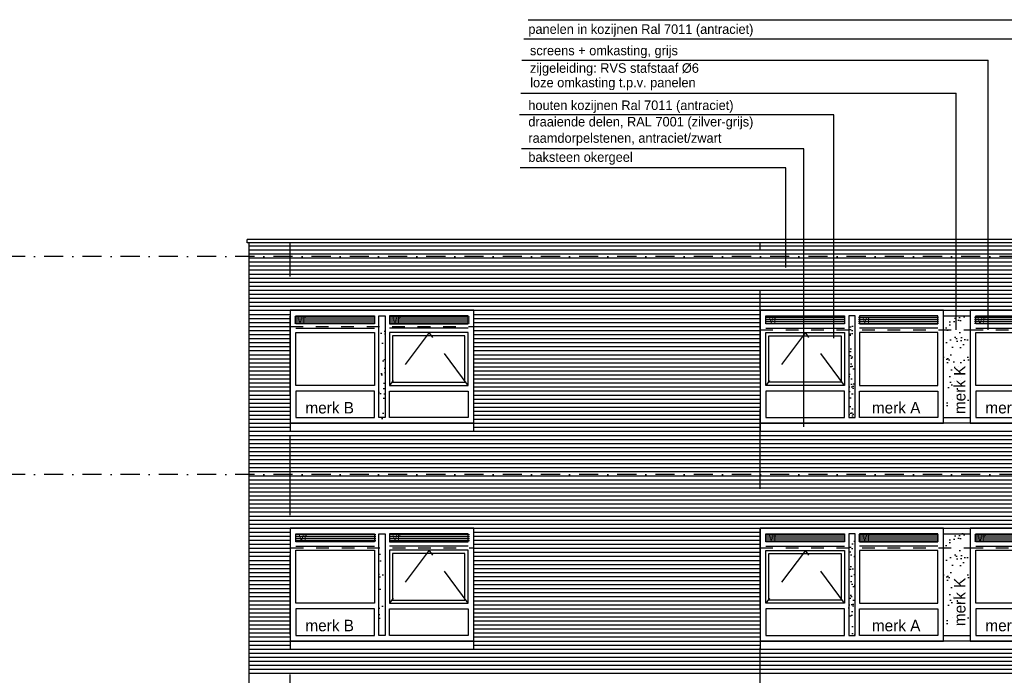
# Model space of a CAD drawing. Extents: x 0 to 140000, y 0 to 84100.
# Tile 3 of 48: x 26833 to 42297, y 11305 to 21601. Entities that reach past the tile are written whole.
import ezdxf

# ---------------------------------------------------------------- set-up
doc = ezdxf.new("R2010")
doc.units = 0
doc.header["$LTSCALE"] = 100
doc.header["$MEASUREMENT"] = 0
for name, pattern in [('B0201', [50, 31.25, -6.25, 6.25, -6.25]), ('B0701', [9.375, 6.25, -3.125]), ('B0703', [18.75, 12.5, -6.25]), ('DASHDOTX2', [2, 1, -0.5, 0, -0.5]), ('TEGELS', [4, 2, -2])]:
    doc.linetypes.add(name, pattern=pattern)
doc.layers.get('0').update_dxf_attribs({"linetype": 'CONTINUOUS'})
for name, color, linetype in [('AA11----_GRONDWERK', 7, 'CONTINUOUS'), ('AA31----_BUITENKOZIJ', 7, 'CONTINUOUS'), ('AL$1A---_ALGEMEEN', 1, 'CONTINUOUS'), ('AL$7A---_STRAMIEN', 1, 'B0201'), ('AL21----_BUITENWAND', 2, 'CONTINUOUS'), ('AL31----_BUITENKOZ', 7, 'CONTINUOUS'), ('AL31----_BUITENKOZIJ', 7, 'CONTINUOUS'), ('AT$1A---_ALGEMEEN', 7, 'CONTINUOUS'), ('AT$1A---_TEKST', 2, 'CONTINUOUS'), ('DLLATATIE', 3, 'B0703'), ('VENTILATIE', 1, 'CONTINUOUS'), ('ZONWERING', 4, 'TEGELS')]:
    doc.layers.add(name, color=color, linetype=linetype)
doc.styles.add('00_100', font='B-GBP.shx', dxfattribs={"height": 120})
doc.styles.add('01_100', font='B-GBP.shx', dxfattribs={"height": 180})
doc.styles.add('02_100', font='B-GBP.shx', dxfattribs={"height": 250})

# ---------------------------------------------------------------- blocks, each defined once
blk = doc.blocks.new('PH31-004')
at = {"layer": 'AL31----_BUITENKOZ'}
h = blk.add_hatch(dxfattribs=at)
h.set_pattern_fill('AR-SAND', color=256, scale=122, style=0)
h.set_pattern_definition([(37.5, (-52903.8, -82412.16), (-7.6852, 235.0725), [0, -185.44, 0, -207.4, 0, -198.25]), (7.5, (-52903.8, -82412.16), (215.9128, 344.3018), [0, -100.04, 0, -167.14, 0, -64.05]), (327.5, (-53053.86, -82412.16), (379.9253, 0.6904), [0, -61, 0, -219.6, 0, -286.7]), (317.5, (-53053.86, -82412.16), (366.7474, 107.0764), [0, -30.5, 0, -143.96, 0, -164.7])])
h.paths.add_polyline_path([(1490, 1580), (1390, 1580), (1390, 67), (1490, 67)])
for p, q in [((88, 1492), (1323, 1492)), ((2792, 1492), (1557, 1492)), ((0, 0), (0, 0))]:
    blk.add_line(p, q, dxfattribs=at)
at = {"layer": 'AL31----_BUITENKOZ', "color": 1, "linetype": 'B0701'}
for p, q in [((709, 1425), (88, 593)), ((1323, 593), (709, 1425))]:
    blk.add_line(p, q, dxfattribs=at)
at = {"layer": 'AL31----_BUITENKOZ'}
for points in [[(2880, 0), (2880, 1774), (0, 1774), (0, 1774), (0, 0)], [(88, 1559), (88, 1686), (1323, 1686), (1323, 1559)], [(1490, 1686), (1390, 1686), (1390, 88), (1490, 88)], [(2792, 1559), (2792, 1686), (1557, 1686), (1557, 1559)], [(88, 593), (88, 1425), (1323, 1425), (1323, 593)], [(2792, 593), (2792, 1425), (1557, 1425), (1557, 593)], [(88, 505), (88, 88), (1323, 88), (1323, 505)], [(2792, 505), (2792, 88), (1557, 88), (1557, 505)]]:
    blk.add_lwpolyline(points, close=True, dxfattribs=at)
at = {"layer": 'AL31----_BUITENKOZ', "color": 1}
blk.add_lwpolyline([(138, 643), (138, 1375), (1273, 1375), (1273, 643)], close=True, dxfattribs=at)
at = {"layer": 'AT$1A---_TEKST', "style": '01_100'}
blk.add_text('merk A', height=180, dxfattribs=at).set_placement((1754, 154))
blk = doc.blocks.new('PH31-005')
at = {"layer": 'AL31----_BUITENKOZ'}
h = blk.add_hatch(dxfattribs=at)
h.set_pattern_fill('AR-SAND', color=256, scale=122, style=0)
h.set_pattern_definition([(142.5, (55783.8, -82412.16), (7.6852, 235.0725), [0, -185.44, 0, -207.4, 0, -198.25]), (172.5, (55783.8, -82412.16), (-215.9128, 344.3018), [0, -100.04, 0, -167.14, 0, -64.05]), (212.5, (55933.86, -82412.16), (-379.9253, 0.6904), [0, -61, 0, -219.6, 0, -286.7]), (222.5, (55933.86, -82412.16), (-366.7474, 107.0764), [0, -30.5, 0, -143.96, 0, -164.7])])
h.paths.add_polyline_path([(1390, 1580), (1490, 1580), (1490, 67), (1390, 67)])
for p, q in [((88, 1492), (1323, 1492)), ((2792, 1492), (1557, 1492)), ((0, 0), (0, 0))]:
    blk.add_line(p, q, dxfattribs=at)
at = {"layer": 'AL31----_BUITENKOZ', "color": 1, "linetype": 'B0701'}
for p, q in [((2179, 1425), (1557, 593)), ((2792, 593), (2179, 1425))]:
    blk.add_line(p, q, dxfattribs=at)
at = {"layer": 'AL31----_BUITENKOZ'}
for points in [[(2880, 0), (2880, 1774), (0, 1774), (0, 1774), (0, 0)], [(88, 1559), (88, 1686), (1323, 1686), (1323, 1559)], [(1390, 1686), (1490, 1686), (1490, 88), (1390, 88)], [(2792, 1559), (2792, 1686), (1557, 1686), (1557, 1559)], [(88, 593), (88, 1425), (1323, 1425), (1323, 593)], [(2792, 593), (2792, 1425), (1557, 1425), (1557, 593)], [(88, 505), (88, 88), (1323, 88), (1323, 505)], [(2792, 505), (2792, 88), (1557, 88), (1557, 505)]]:
    blk.add_lwpolyline(points, close=True, dxfattribs=at)
at = {"layer": 'AL31----_BUITENKOZ', "color": 1}
blk.add_lwpolyline([(2742, 643), (2742, 1375), (1607, 1375), (1607, 643)], close=True, dxfattribs=at)
at = {"layer": 'AT$1A---_TEKST', "style": '01_100'}
blk.add_text('merk B', height=180, dxfattribs=at).set_placement((237, 154))

msp = doc.modelspace()

# ---------------------------------------------------------------- hatches: boundary and pattern name
at = {"layer": 'AA11----_GRONDWERK'}
h = msp.add_hatch(dxfattribs=at)
h.set_pattern_fill('AR-SAND,_O', color=256, scale=122)
h.set_pattern_definition([(37.5, (5e-10, -9449.59), (-7.6852, 235.0725), [0, -185.44, 0, -207.4, 0, -198.25]), (7.5, (5e-10, -9449.6), (215.9128, 344.3018), [0, -100.04, 0, -167.14, 0, -64.05]), (327.5, (-150.06, -9449.59), (379.9253, 0.6904), [0, -61, 0, -219.6, 0, -286.7]), (317.5, (-150.06, -9449.6), (366.7474, 107.0764), [0, -30.5, 0, -143.96, 0, -164.7])])
h.paths.add_polyline_path([(41763.2, 17016.8), (41343.2, 17016.8), (41343.2, 15419.1), (41763.2, 15419.1)])
h.paths.add_polyline_path([(41732.2, 15519.1), (41732.2, 16526.3), (41462.2, 16526.3), (41462.2, 15519.1)], flags=24)
h = msp.add_hatch(dxfattribs=at)
h.set_pattern_fill('AR-SAND,_O', color=256, scale=122)
h.set_pattern_definition([(37.5, (5e-10, -12870.25), (-7.6852, 235.0725), [0, -185.44, 0, -207.4, 0, -198.25]), (7.5, (5e-10, -12870.25), (215.9128, 344.3018), [0, -100.04, 0, -167.14, 0, -64.05]), (327.5, (-150.06, -12870.25), (379.9253, 0.6904), [0, -61, 0, -219.6, 0, -286.7]), (317.5, (-150.06, -12870.25), (366.7474, 107.0764), [0, -30.5, 0, -143.96, 0, -164.7])])
h.paths.add_polyline_path([(41763.2, 13596.1), (41343.2, 13596.1), (41343.2, 11998.4), (41763.2, 11998.4)])
h.paths.add_polyline_path([(41732.2, 12098.5), (41732.2, 13105.6), (41462.2, 13105.6), (41462.2, 12098.5)], flags=24)
at = {"layer": 'AA31----_BUITENKOZIJ'}
h = msp.add_hatch(dxfattribs=at)
h.set_pattern_fill('AR-SAND', color=256, scale=122, style=0)
h.set_pattern_definition([(37.5, (-12661.74, 1655.4), (-7.6852, 235.0725), [0, -185.44, 0, -207.4, 0, -198.25]), (7.5, (-12661.74, 1655.4), (215.9128, 344.3018), [0, -100.04, 0, -167.14, 0, -64.05]), (327.5, (-12811.8, 1655.4), (379.9253, 0.6904), [0, -61, 0, -219.6, 0, -286.7]), (317.5, (-12811.8, 1655.4), (366.7474, 107.0764), [0, -30.5, 0, -143.96, 0, -164.7])])
h.paths.add_polyline_path([(39853.2, 15330.4), (39953.2, 15330.4), (39953.2, 16676.4), (39853.2, 16676.4)])
h.paths.add_polyline_path([(39953.2, 16843.1), (39853.2, 16843.1), (39853.2, 16676.4), (39953.2, 16676.4)])
h = msp.add_hatch(dxfattribs=at)
h.set_pattern_fill('AR-SAND', color=256, scale=122, style=0)
h.set_pattern_definition([(37.5, (-12661.74, -1765.27), (-7.6852, 235.0725), [0, -185.44, 0, -207.4, 0, -198.25]), (7.5, (-12661.74, -1765.27), (215.9128, 344.3018), [0, -100.04, 0, -167.14, 0, -64.05]), (327.5, (-12811.8, -1765.27), (379.9253, 0.6904), [0, -61, 0, -219.6, 0, -286.7]), (317.5, (-12811.8, -1765.27), (366.7474, 107.0764), [0, -30.5, 0, -143.96, 0, -164.7])])
h.paths.add_polyline_path([(39853.2, 11909.8), (39953.2, 11909.8), (39953.2, 13255.7), (39853.2, 13255.7)])
h.paths.add_polyline_path([(39953.2, 13422.4), (39853.2, 13422.4), (39853.2, 13255.7), (39953.2, 13255.7)])
at = {"layer": 'VENTILATIE'}
h = msp.add_hatch(dxfattribs=at)
h.set_pattern_fill('LINE', color=1, scale=250, style=0)
h.set_pattern_definition([(0, (-7102.11, -39719.284), (0, 31.25), [])])
h.paths.add_polyline_path([(32405.5, 16822.1), (32405.5, 16949.1), (31149.5, 16949.1), (31149.5, 16822.1)])
h = msp.add_hatch(dxfattribs=at)
h.set_pattern_fill('LINE', color=1, scale=250, style=0)
h.set_pattern_definition([(0, (-5612.11, -39719.284), (0, 31.25), [])])
h.paths.add_polyline_path([(33895.5, 16822.1), (33895.5, 16949.1), (32639.5, 16949.1), (32639.5, 16822.1)])
h = msp.add_hatch(dxfattribs=at)
h.set_pattern_fill('LINE', color=1, scale=250, style=0)
h.set_pattern_definition([(0, (288.53, -39726.144), (0, 31.25), [])])
h.paths.add_polyline_path([(39796.1, 16815.2), (39796.1, 16942.2), (38540.1, 16942.2), (38540.1, 16815.2)])
h = msp.add_hatch(dxfattribs=at)
h.set_pattern_fill('LINE', color=1, scale=250, style=0)
h.set_pattern_definition([(0, (1757.53, -39726.144), (0, 31.25), [])])
h.paths.add_polyline_path([(41265.1, 16815.2), (41265.1, 16942.2), (40009.1, 16942.2), (40009.1, 16815.2)])
h = msp.add_hatch(dxfattribs=at)
h.set_pattern_fill('LINE', color=1, scale=250, style=0)
h.set_pattern_definition([(0, (3577.89, -39724.49), (0, 31.25), [])])
h.paths.add_polyline_path([(43085.5, 16816.9), (43085.5, 16943.9), (41829.5, 16943.9), (41829.5, 16816.9)])
h = msp.add_hatch(dxfattribs=at)
h.set_pattern_fill('LINE', color=1, scale=250, style=0)
h.set_pattern_definition([(0, (-7081.11, -43139.603), (0, 31.25), [])])
h.paths.add_polyline_path([(32426.5, 13401.8), (32426.5, 13528.8), (31170.5, 13528.8), (31170.5, 13401.8)])
h = msp.add_hatch(dxfattribs=at)
h.set_pattern_fill('LINE', color=1, scale=250, style=0)
h.set_pattern_definition([(0, (-5612.11, -43139.603), (0, 31.25), [])])
h.paths.add_polyline_path([(33895.5, 13401.8), (33895.5, 13528.8), (32639.5, 13528.8), (32639.5, 13401.8)])
h = msp.add_hatch(dxfattribs=at)
h.set_pattern_fill('LINE', color=1, scale=250, style=0)
h.set_pattern_definition([(0, (288.53, -43146.81), (0, 31.25), [])])
h.paths.add_polyline_path([(39796.1, 13394.6), (39796.1, 13521.6), (38540.1, 13521.6), (38540.1, 13394.6)])
h = msp.add_hatch(dxfattribs=at)
h.set_pattern_fill('LINE', color=1, scale=250, style=0)
h.set_pattern_definition([(0, (1757.53, -43146.81), (0, 31.25), [])])
h.paths.add_polyline_path([(41265.1, 13394.6), (41265.1, 13521.6), (40009.1, 13521.6), (40009.1, 13394.6)])
h = msp.add_hatch(dxfattribs=at)
h.set_pattern_fill('LINE', color=1, scale=250, style=0)
h.set_pattern_definition([(0, (3577.89, -43145.157), (0, 31.25), [])])
h.paths.add_polyline_path([(43085.5, 13396.2), (43085.5, 13523.2), (41829.5, 13523.2), (41829.5, 13396.2)])

# ---------------------------------------------------------------- linework, layer by layer
at = {"layer": 'AL$1A---_ALGEMEEN'}
for p, q in [((34818.4, 21601.2), (43740.8, 21601.2)), ((43206.5, 21296.7), (34752.9, 21296.7)), ((34720.3, 20965.1), (42042.9, 20965.1)), ((42042.9, 16728.4), (42042.9, 20965.1)), ((34705.5, 20446.2), (41543, 20446.2)), ((41543, 16728.4), (41543, 20446.2)), ((39619.9, 20105.3), (34684.7, 20105.3)), ((39619.9, 16601.5), (39619.9, 20105.3)), ((39150.5, 19574.8), (34713.5, 19574.8)), ((39150.5, 15208), (39150.5, 19574.8)), ((38864.7, 19275.5), (34692.3, 19275.5)), ((38864.7, 17709.4), (38864.7, 19275.5))]:
    msp.add_line(p, q, dxfattribs=at)
at = {"layer": 'AL$7A---_STRAMIEN', "color": 1, "linetype": 'DASHDOTX2', "ltscale": 3}
for p, q in [((79726.4, 17880.4), (25202.9, 17880.4)), ((79726.4, 14460.4), (25202.9, 14460.4))]:
    msp.add_line(p, q, dxfattribs=at)
at = {"layer": 'AL21----_BUITENWAND'}
for p, q in [((48003.2, 18149.1), (30403.2, 18149.1)), ((30403.2, 18094.7), (30403.2, 18149.1)), ((48003.2, 18094.7), (30403.2, 18094.7)), ((30433.2, 18094.7), (30433.2, 4860.4))]:
    msp.add_line(p, q, dxfattribs=at)
at = {"layer": 'AL21----_BUITENWAND', "color": 42}
for p, q in [((30433.2, 18050.4), (47973.2, 18050.4)), ((30433.2, 17987.1), (47973.2, 17987.1)), ((30433.2, 17923.8), (47973.2, 17923.8)), ((30433.2, 17860.4), (47973.2, 17860.4)), ((30433.2, 17797.1), (47973.2, 17797.1)), ((30433.2, 17733.8), (47973.2, 17733.8)), ((30433.2, 17670.4), (47973.2, 17670.4)), ((30433.2, 17607.1), (47973.2, 17607.1)), ((30433.2, 17543.8), (47973.2, 17543.8)), ((30433.2, 17480.4), (47973.2, 17480.4)), ((30433.2, 17417.1), (47973.2, 17417.1)), ((30433.2, 17353.8), (47973.2, 17353.8)), ((30433.2, 17290.4), (47973.2, 17290.4)), ((30433.2, 17227.1), (47973.2, 17227.1)), ((30433.2, 17163.8), (47973.2, 17163.8)), ((30433.2, 17100.4), (47973.2, 17100.4)), ((30433.2, 17037.1), (47973.2, 17037.1)), ((30433.2, 16973.8), (31083.2, 16973.8)), ((30433.2, 16910.4), (31083.2, 16910.4)), ((33963.2, 16973.8), (38463.2, 16973.8)), ((33963.2, 16910.4), (38463.2, 16910.4)), ((30433.2, 16847.1), (31083.2, 16847.1)), ((30433.2, 16783.8), (31083.2, 16783.8)), ((30433.2, 16720.4), (31083.2, 16720.4)), ((33963.2, 16847.1), (38463.2, 16847.1)), ((33963.2, 16783.8), (38463.2, 16783.8)), ((33963.2, 16720.4), (38463.2, 16720.4)), ((30433.2, 16657.1), (31083.2, 16657.1)), ((30433.2, 16593.8), (31083.2, 16593.8)), ((33963.2, 16657.1), (38463.2, 16657.1)), ((33963.2, 16593.8), (38463.2, 16593.8)), ((30433.2, 16530.4), (31083.2, 16530.4)), ((30433.2, 16467.1), (31083.2, 16467.1)), ((30433.2, 16403.8), (31083.2, 16403.8)), ((33963.2, 16530.4), (38463.2, 16530.4)), ((33963.2, 16467.1), (38463.2, 16467.1)), ((33963.2, 16403.8), (38463.2, 16403.8)), ((30433.2, 16340.4), (31083.2, 16340.4)), ((30433.2, 16277.1), (31083.2, 16277.1)), ((33963.2, 16340.4), (38463.2, 16340.4)), ((33963.2, 16277.1), (38463.2, 16277.1)), ((30433.2, 16213.8), (31083.2, 16213.8)), ((30433.2, 16150.4), (31083.2, 16150.4)), ((30433.2, 16087.1), (31083.2, 16087.1)), ((33963.2, 16213.8), (38463.2, 16213.8)), ((33963.2, 16150.4), (38463.2, 16150.4)), ((33963.2, 16087.1), (38463.2, 16087.1)), ((30433.2, 16023.8), (31083.2, 16023.8)), ((30433.2, 15960.4), (31083.2, 15960.4)), ((33963.2, 16023.8), (38463.2, 16023.8)), ((33963.2, 15960.4), (38463.2, 15960.4)), ((30433.2, 15897.1), (31083.2, 15897.1)), ((30433.2, 15833.8), (31083.2, 15833.8)), ((33963.2, 15897.1), (38463.2, 15897.1)), ((33963.2, 15833.8), (38463.2, 15833.8)), ((30433.2, 15770.4), (31083.2, 15770.4)), ((30433.2, 15707.1), (31083.2, 15707.1)), ((30433.2, 15643.8), (31083.2, 15643.8)), ((33963.2, 15770.4), (38463.2, 15770.4)), ((33963.2, 15707.1), (38463.2, 15707.1)), ((33963.2, 15643.8), (38463.2, 15643.8)), ((30433.2, 15580.4), (31083.2, 15580.4)), ((30433.2, 15517.1), (31083.2, 15517.1)), ((33963.2, 15580.4), (38463.2, 15580.4)), ((33963.2, 15517.1), (38463.2, 15517.1)), ((30433.2, 15453.8), (31083.2, 15453.8)), ((30433.2, 15390.4), (31083.2, 15390.4)), ((30433.2, 15327.1), (31083.2, 15327.1)), ((33963.2, 15453.8), (38463.2, 15453.8)), ((33963.2, 15390.4), (38463.2, 15390.4)), ((33963.2, 15327.1), (38463.2, 15327.1)), ((30433.2, 15263.8), (31083.2, 15263.8)), ((30433.2, 15200.4), (31083.2, 15200.4)), ((33963.2, 15263.8), (38463.2, 15263.8)), ((33963.2, 15200.4), (38463.2, 15200.4)), ((30433.2, 15137.8), (38463.2, 15137.8)), ((30433.2, 15073.8), (47973.2, 15073.8)), ((30433.2, 15010.4), (47973.2, 15010.4)), ((30433.2, 14947.1), (47973.2, 14947.1)), ((30433.2, 14883.8), (47973.2, 14883.8)), ((30433.2, 14820.4), (47973.2, 14820.4)), ((30433.2, 14757.1), (47973.2, 14757.1)), ((30433.2, 14693.8), (47973.2, 14693.8)), ((30433.2, 14630.4), (47973.2, 14630.4)), ((30433.2, 14567.1), (47973.2, 14567.1)), ((30433.2, 14503.8), (47973.2, 14503.8)), ((30433.2, 14440.4), (47973.2, 14440.4)), ((30433.2, 14377.1), (47973.2, 14377.1)), ((30433.2, 14313.8), (47973.2, 14313.8)), ((30433.2, 14250.4), (47973.2, 14250.4)), ((30433.2, 14187.1), (47973.2, 14187.1)), ((30433.2, 14123.8), (47973.2, 14123.8)), ((30433.2, 14060.4), (47973.2, 14060.4)), ((30433.2, 13997.1), (47973.2, 13997.1)), ((30433.2, 13933.8), (47973.2, 13933.8)), ((30433.2, 13870.4), (47973.2, 13870.4)), ((30433.2, 13807.1), (47973.2, 13807.1)), ((30433.2, 13743.8), (47973.2, 13743.8)), ((30433.2, 13680.4), (47973.2, 13680.4)), ((30433.2, 13617.1), (47973.2, 13617.1)), ((30433.2, 13553.8), (31083.2, 13553.8)), ((30433.2, 13490.4), (31083.2, 13490.4)), ((33963.2, 13553.8), (38463.2, 13553.8)), ((33963.2, 13490.4), (38463.2, 13490.4)), ((30433.2, 13427.1), (31083.2, 13427.1)), ((30433.2, 13363.8), (31083.2, 13363.8)), ((30433.2, 13300.4), (31083.2, 13300.4)), ((33963.2, 13427.1), (38463.2, 13427.1)), ((33963.2, 13363.8), (38463.2, 13363.8)), ((33963.2, 13300.4), (38463.2, 13300.4)), ((30433.2, 13237.1), (31083.2, 13237.1)), ((30433.2, 13173.8), (31083.2, 13173.8)), ((33963.2, 13237.1), (38463.2, 13237.1)), ((33963.2, 13173.8), (38463.2, 13173.8)), ((30433.2, 13110.4), (31083.2, 13110.4)), ((30433.2, 13047.1), (31083.2, 13047.1)), ((33963.2, 13110.4), (38463.2, 13110.4)), ((33963.2, 13047.1), (38463.2, 13047.1)), ((30433.2, 12983.8), (31083.2, 12983.8)), ((30433.2, 12920.4), (31083.2, 12920.4)), ((30433.2, 12857.1), (31083.2, 12857.1)), ((33963.2, 12983.8), (38463.2, 12983.8)), ((33963.2, 12920.4), (38463.2, 12920.4)), ((33963.2, 12857.1), (38463.2, 12857.1)), ((30433.2, 12793.8), (31083.2, 12793.8)), ((30433.2, 12730.4), (31083.2, 12730.4)), ((33963.2, 12793.8), (38463.2, 12793.8)), ((33963.2, 12730.4), (38463.2, 12730.4)), ((30433.2, 12667.1), (31083.2, 12667.1)), ((30433.2, 12603.8), (31083.2, 12603.8)), ((30433.2, 12540.4), (31083.2, 12540.4)), ((33963.2, 12667.1), (38463.2, 12667.1)), ((33963.2, 12603.8), (38463.2, 12603.8)), ((33963.2, 12540.4), (38463.2, 12540.4)), ((30433.2, 12477.1), (31083.2, 12477.1)), ((30433.2, 12413.8), (31083.2, 12413.8)), ((33963.2, 12477.1), (38463.2, 12477.1)), ((33963.2, 12413.8), (38463.2, 12413.8)), ((30433.2, 12350.4), (31083.2, 12350.4)), ((30433.2, 12287.1), (31083.2, 12287.1)), ((30433.2, 12223.8), (31083.2, 12223.8)), ((33963.2, 12350.4), (38463.2, 12350.4)), ((33963.2, 12287.1), (38463.2, 12287.1)), ((33963.2, 12223.8), (38463.2, 12223.8)), ((30433.2, 12160.4), (31083.2, 12160.4)), ((30433.2, 12097.1), (31083.2, 12097.1)), ((33963.2, 12160.4), (38463.2, 12160.4)), ((33963.2, 12097.1), (38463.2, 12097.1)), ((30433.2, 12033.8), (31083.2, 12033.8)), ((30433.2, 11970.4), (31083.2, 11970.4)), ((33963.2, 12033.8), (38463.2, 12033.8)), ((33963.2, 11970.4), (38463.2, 11970.4)), ((30433.2, 11907.1), (31083.2, 11907.1)), ((30433.2, 11843.8), (31083.2, 11843.8)), ((30433.2, 11780.4), (31083.2, 11780.4)), ((33963.2, 11907.1), (38463.2, 11907.1)), ((33963.2, 11843.8), (38463.2, 11843.8)), ((33963.2, 11780.4), (38463.2, 11780.4)), ((30433.2, 11717.1), (38463.2, 11717.1)), ((30433.2, 11653.8), (47973.2, 11653.8)), ((30433.2, 11590.4), (47973.2, 11590.4)), ((30433.2, 11527.1), (47973.2, 11527.1)), ((30433.2, 11463.8), (47973.2, 11463.8)), ((30433.2, 11400.4), (47973.2, 11400.4)), ((30433.2, 11337.1), (47973.2, 11337.1))]:
    msp.add_line(p, q, dxfattribs=at)
at = {"layer": 'AL31----_BUITENKOZ'}
for p, q in [((41343.2, 17037.1), (41763.5, 17037.1)), ((41343.2, 16949.8), (41763.5, 16949.8)), ((41343.2, 15352.1), (41763.5, 15352.1)), ((41344.7, 15263.8), (41344.7, 15263.8)), ((41344.7, 15263.8), (41344.7, 15263.8)), ((41343.2, 13616.4), (41763.5, 13616.4)), ((41343.2, 13529.1), (41763.5, 13529.1)), ((41343.2, 11931.4), (41763.5, 11931.4)), ((41344.7, 11843.1), (41344.7, 11843.1)), ((41344.7, 11843.1), (41344.7, 11843.1))]:
    msp.add_line(p, q, dxfattribs=at)
at = {"layer": 'AL31----_BUITENKOZ', "elevation": 0}
for points in [[(31083.2, 15263.4), (31083.2, 15136.8), (33963.2, 15136.8), (33963.2, 15263.4)], [(31083.2, 11843.4), (31083.2, 11716.8), (33963.2, 11716.8), (33963.2, 11843.4)]]:
    msp.add_lwpolyline(points, close=True, dxfattribs=at)
at = {"layer": 'AL31----_BUITENKOZ'}
for points in [[(38463.2, 15263.4), (38463.2, 15136.8), (47323.2, 15136.8), (47323.2, 15263.4)], [(38463.2, 11843.4), (38463.2, 11716.8), (47323.2, 11716.8), (47323.2, 11843.4)]]:
    msp.add_lwpolyline(points, close=True, dxfattribs=at)
at = {"layer": 'AL31----_BUITENKOZIJ'}
for p, q in [((41343.2, 17037.1), (41763.2, 17037.1)), ((41343.2, 13616.4), (41763.2, 13616.4))]:
    msp.add_line(p, q, dxfattribs=at)
at = {"layer": 'DLLATATIE'}
for p, q in [((31083.2, 10070.4), (31083.2, 18094.7)), ((38463.2, 4860.4), (38463.2, 18094.7))]:
    msp.add_line(p, q, dxfattribs=at)
at = {"layer": 'ZONWERING'}
for p, q in [((31083.2, 16782.1), (33953.1, 16782.1)), ((38463.2, 16728.4), (41763.2, 16728.4)), ((41763.2, 16728.4), (45883.2, 16728.4)), ((31089.9, 13309.1), (33953.1, 13309.1)), ((38463.2, 13307.8), (41763.2, 13307.8)), ((41763.2, 13307.8), (45883.2, 13307.8))]:
    msp.add_line(p, q, dxfattribs=at)

# ---------------------------------------------------------------- block references
for name, p in [('PH31-005', (31083.2, 15263.4)), ('PH31-004', (38463.2, 15263.4)), ('PH31-005', (41763.2, 15264.1)), ('PH31-005', (31083.2, 11843.4)), ('PH31-004', (38463.2, 11842.8)), ('PH31-005', (41763.2, 11843.4))]:
    msp.add_blockref(name, p)

# ---------------------------------------------------------------- texts
at = {"layer": 'AT$1A---_ALGEMEEN', "color": 2}
for s, height, style, p in [('panelen in kozijnen Ral 7011 (antraciet)', 150, '02_100', (34821.5, 21378.2)), ('screens + omkasting, grijs', 150, '02_100', (34846.8, 21042.4)), ('zijgeleiding: RVS stafstaaf %%c6', 150, '02_100', (34846.8, 20767)), ('loze omkasting t.p.v. panelen', 150, '02_100', (34850.9, 20539.5)), ('houten kozijnen Ral 7011 (antraciet)', 150, '02_100', (34821.5, 20182.6)), ('draaiende delen, RAL 7001 (zilver-grijs)', 150, '02_100', (34821.5, 19924.2)), ('raamdorpelstenen, antraciet/zwart', 150, '02_100', (34821.5, 19668.2)), ('baksteen okergeel', 150, '02_100', (34821.5, 19368.8)), ('vr', 120, '00_100', (31195.2, 16838)), ('vr', 120, '00_100', (32685.2, 16838)), ('vr', 120, '00_100', (38596.2, 16844.5)), ('vr', 120, '00_100', (40065.2, 16844.5)), ('vr', 120, '00_100', (41875.2, 16832.8)), ('vr', 120, '00_100', (31216.2, 13417.7)), ('vr', 120, '00_100', (32685.2, 13417.7)), ('vr', 120, '00_100', (38596.2, 13423.8)), ('vr', 120, '00_100', (40065.2, 13423.8)), ('vr', 120, '00_100', (41875.2, 13412.1))]:
    msp.add_text(s, height=height, dxfattribs=dict(at, style=style)).set_placement(p)
at = {"layer": 'AT$1A---_TEKST', "color": 1, "style": '01_100'}
for p in [(41687.2, 15407), (41687.2, 12076.5)]:
    msp.add_text('merk K', height=180, rotation=90, dxfattribs=at).set_placement(p)

doc.saveas('drawing.dxf')
